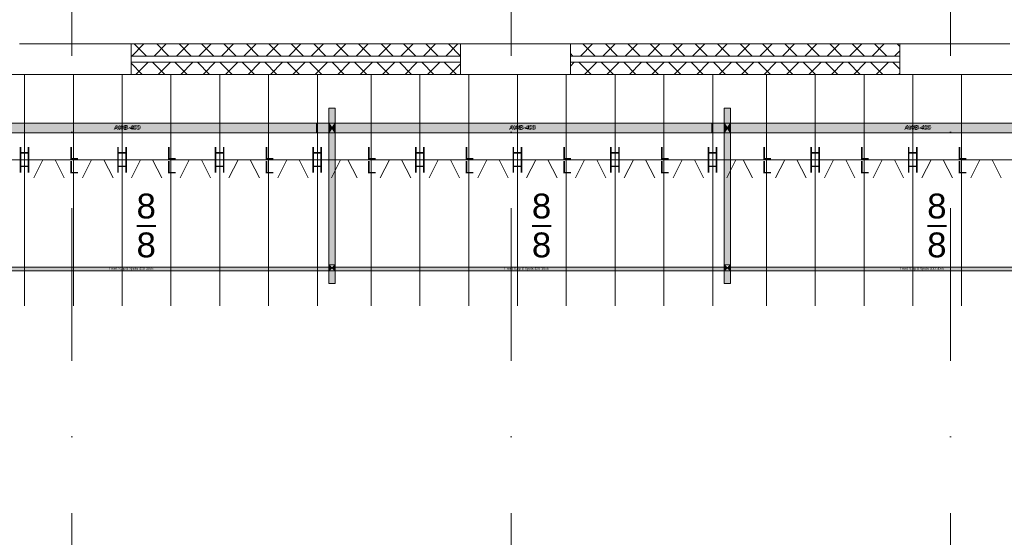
# Model space of a CAD drawing. Header units: millimetres. Extents: x -54205 to 99702, y -35458 to 70878.
# Tile 22 of 226: x -27176 to -19108, y 20168 to 24414. Entities that reach past the tile are written whole.
import ezdxf
from ezdxf.enums import TextEntityAlignment as Align

# ---------------------------------------------------------------- set-up
doc = ezdxf.new("R2010")
doc.units = ezdxf.units.MM
doc.header["$MEASUREMENT"] = 0
doc.linetypes.add('streep-punt', pattern=[2500, 1250, -625, 0, -625])
for name, color, linetype in [('21_0 NC Buitenwanden', 7, 'Continuous'), ('23 Vloeren', 7, 'Continuous'), ('New_21_0 NC Buitenwanden', 7, 'Continuous'), ('New_21_0 NC Buitenwanden Doorsnede-arcering', 7, 'Continuous'), ('New_21_0 NC Buitenwanden Ramen', 7, 'Continuous'), ('New_Klaver bicycle parking', 7, 'Continuous'), ('New_Klaver bicycle parking 2D arcering', 7, 'Continuous'), ('New_Ruimtefuncties Zone omranding', 7, 'Continuous'), ('Stramien', 7, 'Continuous')]:
    doc.layers.add(name, color=color, linetype=linetype)
doc.styles.add('GENERATED_STYLE_1', font='arial.ttf')
pattern_1 = [(45, (0, 0), (-91.9239, 91.9239), []), (135, (0, 0), (91.9239, 91.9239), [])]

# ---------------------------------------------------------------- blocks, each defined once
blk = doc.blocks.new('Slab_4_1', base_point=(-44650, 6765.6))
at = {"layer": '23 Vloeren', "color": 255, "linetype": 'Continuous', "lineweight": 0, "flags": 128}
blk.add_lwpolyline([(-44650, 6765.6), (-1600, 6765.6), (-1600, 23965.6), (-44650, 23965.6), (-44650, 16590.6), (-51700, 16590.6), (-51700, 13865.6), (-52800, 13865.6), (-52800, 9270.9), (-49663.7, 9270.9), (-49663.7, 6615.6), (-47450, 6615.6), (-47450, 8365.5), (-45550, 8365.5), (-45550, 13865.6), (-44650, 13865.6)], close=True, dxfattribs=at)
blk = doc.blocks.new('R rechthoekige opening 26')
at = {"layer": 'New_21_0 NC Buitenwanden Ramen', "color": 9, "linetype": 'Continuous', "lineweight": 0}
for p, q in [((-1350, 136), (1350, 136)), ((-1350, -114), (1350, -114))]:
    blk.add_line(p, q, dxfattribs=at)
at = {"layer": 'New_21_0 NC Buitenwanden Ramen', "color": 1, "linetype": 'Continuous', "lineweight": 0}
for p, q in [((-1350, 0), (-1350, 136)), ((1350, 0), (1350, 136)), ((-1350, -114), (-1350, 0)), ((1350, -114), (1350, 0))]:
    blk.add_line(p, q, dxfattribs=at)
blk = doc.blocks.new('Wall_62_1', base_point=(-1600, 23965.6))
at = {"layer": '21_0 NC Buitenwanden', "color": 1, "linetype": 'Continuous', "lineweight": 0}
for p, q in [((-26264.3, 24215.6), (-26264.3, 24101.6)), ((-23564.3, 24215.6), (-23564.3, 24101.6)), ((-22664.3, 24215.6), (-22664.3, 24101.6)), ((-19964.3, 24215.6), (-19964.3, 24101.6)), ((-26264.3, 24101.6), (-26264.3, 23965.6)), ((-23564.3, 24101.6), (-23564.3, 23965.6)), ((-22664.3, 24101.6), (-22664.3, 23965.6)), ((-19964.3, 24101.6), (-19964.3, 23965.6))]:
    blk.add_line(p, q, dxfattribs=at)
at = {"layer": '21_0 NC Buitenwanden', "color": 1, "linetype": 'Continuous', "lineweight": 0, "flags": 128}
for points in [[(-26264.3, 24215.6), (-27179.3, 24215.6)], [(-22664.3, 24215.6), (-23564.3, 24215.6)], [(-19064.3, 24215.6), (-19964.3, 24215.6)], [(-27179.3, 23965.6), (-26264.3, 23965.6)], [(-23564.3, 23965.6), (-22664.3, 23965.6)], [(-19964.3, 23965.6), (-19064.3, 23965.6)]]:
    blk.add_lwpolyline(points, dxfattribs=at)
at = {"layer": 'New_21_0 NC Buitenwanden Ramen', "color": 1, "linetype": 'Continuous', "lineweight": 0, "zscale": 1000, "rotation": 179.9999999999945}
blk.add_blockref('R rechthoekige opening 26', (-24914.3, 24101.6), dxfattribs=at)
at = {"layer": 'New_21_0 NC Buitenwanden Ramen', "color": 1, "linetype": 'Continuous', "lineweight": 0, "xscale": -1, "zscale": 1000, "rotation": 179.9999999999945}
blk.add_blockref('R rechthoekige opening 26', (-21314.3, 24101.6), dxfattribs=at)
blk = doc.blocks.new('Wall_178_1', base_point=(-23564.3, 24215.6))
at = {"layer": 'New_21_0 NC Buitenwanden Doorsnede-arcering', "linetype": 'Continuous', "lineweight": 0, "true_color": 0x000000}
h = blk.add_hatch(dxfattribs=at)
h.set_pattern_fill('205_Ongewapend_beton_0001', color=18, style=0, pattern_type=2)
h.set_pattern_definition(pattern_1)
h.paths.add_polyline_path([(-23564.3, 24215.6), (-26264.3, 24215.6), (-26264.3, 24115.6), (-23564.3, 24115.6)])
at = {"layer": 'New_21_0 NC Buitenwanden', "color": 1, "linetype": 'Continuous', "lineweight": 0, "flags": 128}
for points in [[(-23564.3, 24215.6), (-26264.3, 24215.6)], [(-26264.3, 24215.6), (-26264.3, 24115.6)], [(-23564.3, 24115.6), (-23564.3, 24215.6)], [(-26264.3, 24115.6), (-23564.3, 24115.6)]]:
    blk.add_lwpolyline(points, dxfattribs=at)
blk = doc.blocks.new('Wall_179_1', base_point=(-19964.3, 24215.6))
at = {"layer": 'New_21_0 NC Buitenwanden Doorsnede-arcering', "linetype": 'Continuous', "lineweight": 0, "true_color": 0x000000}
h = blk.add_hatch(dxfattribs=at)
h.set_pattern_fill('205_Ongewapend_beton_0001', color=18, style=0, pattern_type=2)
h.set_pattern_definition(pattern_1)
h.paths.add_polyline_path([(-19964.3, 24215.6), (-22664.3, 24215.6), (-22664.3, 24115.6), (-19964.3, 24115.6)])
at = {"layer": 'New_21_0 NC Buitenwanden', "color": 1, "linetype": 'Continuous', "lineweight": 0, "flags": 128}
for points in [[(-19964.3, 24215.6), (-22664.3, 24215.6)], [(-22664.3, 24215.6), (-22664.3, 24115.6)], [(-19964.3, 24115.6), (-19964.3, 24215.6)], [(-22664.3, 24115.6), (-19964.3, 24115.6)]]:
    blk.add_lwpolyline(points, dxfattribs=at)
blk = doc.blocks.new('Wall_298_1', base_point=(-23564.3, 23965.6))
at = {"layer": 'New_21_0 NC Buitenwanden Doorsnede-arcering', "linetype": 'Continuous', "lineweight": 0, "true_color": 0x000000}
h = blk.add_hatch(dxfattribs=at)
h.set_pattern_fill('205_Ongewapend_beton_0001', color=18, style=0, pattern_type=2)
h.set_pattern_definition(pattern_1)
h.paths.add_polyline_path([(-23564.3, 24065.6), (-26264.3, 24065.6), (-26264.3, 23965.6), (-23564.3, 23965.6)])
at = {"layer": 'New_21_0 NC Buitenwanden', "color": 1, "linetype": 'Continuous', "lineweight": 0, "flags": 128}
for points in [[(-23564.3, 24065.6), (-26264.3, 24065.6)], [(-26264.3, 24065.6), (-26264.3, 23965.6)], [(-23564.3, 23965.6), (-23564.3, 24065.6)], [(-26264.3, 23965.6), (-23564.3, 23965.6)]]:
    blk.add_lwpolyline(points, dxfattribs=at)
blk = doc.blocks.new('Wall_299_1', base_point=(-19964.3, 23965.6))
at = {"layer": 'New_21_0 NC Buitenwanden Doorsnede-arcering', "linetype": 'Continuous', "lineweight": 0, "true_color": 0x000000}
h = blk.add_hatch(dxfattribs=at)
h.set_pattern_fill('205_Ongewapend_beton_0001', color=18, style=0, pattern_type=2)
h.set_pattern_definition(pattern_1)
h.paths.add_polyline_path([(-19964.3, 24065.6), (-22664.3, 24065.6), (-22664.3, 23965.6), (-19964.3, 23965.6)])
at = {"layer": 'New_21_0 NC Buitenwanden', "color": 1, "linetype": 'Continuous', "lineweight": 0, "flags": 128}
for points in [[(-19964.3, 24065.6), (-22664.3, 24065.6)], [(-22664.3, 24065.6), (-22664.3, 23965.6)], [(-19964.3, 23965.6), (-19964.3, 24065.6)], [(-22664.3, 23965.6), (-19964.3, 23965.6)]]:
    blk.add_lwpolyline(points, dxfattribs=at)
blk = doc.blocks.new('Standard grid marker')
at = {"layer": 'Stramien', "color": 1, "linetype": 'streep-punt', "lineweight": 0}
blk.add_line((1000, 0), (61400.2, 0), dxfattribs=at)
at = {"layer": 'Stramien', "color": 2, "lineweight": 0, "style": 'GENERATED_STYLE_1'}
for tag, p in [('AC_MarkerText_1_0', (-245, -80)), ('AC_MarkerText_1_1', (63155.2, -80))]:
    blk.add_attdef(tag, text='', height=350, rotation=270, dxfattribs=at).set_placement(p, align=Align.TOP_CENTER)

msp = doc.modelspace()

# ---------------------------------------------------------------- hatches: boundary and pattern name
at = {"layer": 'New_Klaver bicycle parking 2D arcering', "linetype": 'Continuous', "lineweight": 0, "true_color": 0x778488}
for points in [[(-24592.2, 23688.8), (-24592.2, 23565.8), (-24642.2, 23565.8), (-24642.2, 23688.8)], [(-21352.8, 23688.8), (-21352.8, 23565.8), (-21402.8, 23565.8), (-21402.8, 23688.8)], [(-8395.1, 23566.3), (-36350.1, 23566.3), (-36350.1, 23487), (-8395.1, 23487)], [(-24642.2, 23565.8), (-24642.2, 23485.8), (-27831.6, 23485.8), (-27831.6, 23565.8)], [(-24617.2, 23525.8), (-24642.2, 23485.8), (-24642.2, 23565.8)], [(-24592.2, 23485.8), (-24617.2, 23525.8), (-24592.2, 23565.8)], [(-21402.8, 23565.8), (-21402.8, 23485.8), (-24592.2, 23485.8), (-24592.2, 23565.8)], [(-21377.8, 23525.8), (-21402.8, 23485.8), (-21402.8, 23565.8)], [(-21352.8, 23485.8), (-21377.8, 23525.8), (-21352.8, 23565.8)], [(-18163.4, 23565.8), (-18163.4, 23485.8), (-21352.8, 23485.8), (-21352.8, 23565.8)], [(-24592.2, 22404), (-24642.2, 22404), (-24642.2, 23485.8), (-24592.2, 23485.8)], [(-21352.8, 22404), (-21402.8, 22404), (-21402.8, 23485.8), (-21352.8, 23485.8)], [(-8395.1, 22383.3), (-36350.1, 22383.3), (-36350.1, 22354.7), (-8395.1, 22354.7)], [(-24617.2, 22379), (-24642.2, 22354), (-24642.2, 22404)], [(-24592.2, 22250), (-24642.2, 22250), (-24642.2, 22354), (-24592.2, 22354)], [(-24592.2, 22354), (-24617.2, 22379), (-24592.2, 22404)], [(-21377.8, 22379), (-21402.8, 22354), (-21402.8, 22404)], [(-21352.8, 22250), (-21402.8, 22250), (-21402.8, 22354), (-21352.8, 22354)], [(-21352.8, 22354), (-21377.8, 22379), (-21352.8, 22404)]]:
    msp.add_hatch(color=8, dxfattribs=at).paths.add_polyline_path(points)

# ---------------------------------------------------------------- linework, layer by layer
at = {"layer": 'New_Klaver bicycle parking', "color": 8, "linetype": 'Continuous', "lineweight": 0, "true_color": 0x778488}
for points in [[(-27136.6, 23965.6), (-27136.6, 22065.8)], [(-27136.6, 23965.6), (-27136.6, 22065.8)], [(-26736.7, 23965.6), (-26736.7, 22065.8)], [(-26736.7, 23965.6), (-26736.7, 22065.8)], [(-26336.8, 23965.6), (-26336.8, 22065.8)], [(-26336.8, 23965.6), (-26336.8, 22065.8)], [(-25936.8, 23965.6), (-25936.8, 22065.8)], [(-25936.8, 23965.6), (-25936.8, 22065.8)], [(-25536.9, 23965.6), (-25536.9, 22065.8)], [(-25536.9, 23965.6), (-25536.9, 22065.8)], [(-25137, 23965.6), (-25137, 22065.8)], [(-25137, 23965.6), (-25137, 22065.8)], [(-24737, 23965.6), (-24737, 22065.8)], [(-24737, 23965.6), (-24737, 22065.8)], [(-24297.1, 23965.6), (-24297.1, 22065.8)], [(-24297.1, 23965.6), (-24297.1, 22065.8)], [(-23897.2, 23965.6), (-23897.2, 22065.8)], [(-23897.2, 23965.6), (-23897.2, 22065.8)], [(-23497.3, 23965.6), (-23497.3, 22065.8)], [(-23497.3, 23965.6), (-23497.3, 22065.8)], [(-23097.3, 23965.6), (-23097.3, 22065.8)], [(-23097.3, 23965.6), (-23097.3, 22065.8)], [(-22697.4, 23965.6), (-22697.4, 22065.8)], [(-22697.4, 23965.6), (-22697.4, 22065.8)], [(-22297.4, 23965.6), (-22297.4, 22065.8)], [(-22297.4, 23965.6), (-22297.4, 22065.8)], [(-21897.5, 23965.6), (-21897.5, 22065.8)], [(-21897.5, 23965.6), (-21897.5, 22065.8)], [(-21497.6, 23965.6), (-21497.6, 22065.8)], [(-21497.6, 23965.6), (-21497.6, 22065.8)], [(-21057.7, 23965.6), (-21057.7, 22065.8)], [(-21057.7, 23965.6), (-21057.7, 22065.8)], [(-20657.7, 23965.6), (-20657.7, 22065.8)], [(-20657.7, 23965.6), (-20657.7, 22065.8)], [(-20257.8, 23965.6), (-20257.8, 22065.8)], [(-20257.8, 23965.6), (-20257.8, 22065.8)], [(-19857.9, 23965.6), (-19857.9, 22065.8)], [(-19857.9, 23965.6), (-19857.9, 22065.8)], [(-19457.9, 23965.6), (-19457.9, 22065.8)], [(-19457.9, 23965.6), (-19457.9, 22065.8)], [(-24592.1, 23688.7), (-24642.2, 23688.7), (-24642.2, 22249.7), (-24592.1, 22249.7)], [(-24592.1, 23688.7), (-24592.1, 22249.7)], [(-21352.6, 23688.7), (-21402.7, 23688.7), (-21402.7, 22249.7), (-21352.6, 22249.7)], [(-21352.6, 23688.7), (-21352.6, 22249.7)], [(-24745.6, 23486), (-24745.6, 23566)], [(-21506.1, 23486), (-21506.1, 23566)], [(-21402.7, 23485.7), (-21402.7, 23335.7)], [(-21352.6, 23485.7), (-21202.6, 23485.7)], [(-26886.7, 23265.6), (-27386.6, 23265.6)], [(-26886.7, 23265.6), (-27386.6, 23265.6)], [(-26986.6, 23265.6), (-27061.5, 23115.6)], [(-26986.6, 23265.6), (-27061.5, 23115.6)], [(-26486.8, 23265.6), (-26986.6, 23265.6)], [(-26486.8, 23265.6), (-26986.6, 23265.6)], [(-26886.7, 23265.6), (-26811.6, 23115.9)], [(-26886.7, 23265.6), (-26811.6, 23115.9)], [(-26586.7, 23265.6), (-26661.5, 23115.6)], [(-26586.7, 23265.6), (-26661.5, 23115.6)], [(-26086.9, 23265.6), (-26586.7, 23265.6)], [(-26086.9, 23265.6), (-26586.7, 23265.6)], [(-26486.8, 23265.6), (-26411.6, 23115.6)], [(-26486.8, 23265.6), (-26411.6, 23115.6)], [(-26186.8, 23265.6), (-26261.6, 23115.6)], [(-26186.8, 23265.6), (-26261.6, 23115.6)], [(-25686.9, 23265.6), (-26186.8, 23265.6)], [(-25686.9, 23265.6), (-26186.8, 23265.6)], [(-26086.9, 23265.6), (-26011.7, 23115.9)], [(-26086.9, 23265.6), (-26011.7, 23115.9)], [(-25786.8, 23265.6), (-25862, 23115.6)], [(-25786.8, 23265.6), (-25862, 23115.6)], [(-25287, 23265.6), (-25786.8, 23265.6)], [(-25287, 23265.6), (-25786.8, 23265.6)], [(-25686.9, 23265.6), (-25611.8, 23115.6)], [(-25686.9, 23265.6), (-25611.8, 23115.6)], [(-25386.9, 23265.6), (-25462.1, 23115.6)], [(-25386.9, 23265.6), (-25462.1, 23115.6)], [(-24887, 23265.6), (-25386.9, 23265.6)], [(-24887, 23265.6), (-25386.9, 23265.6)], [(-25287, 23265.6), (-25211.8, 23115.9)], [(-25287, 23265.6), (-25211.8, 23115.9)], [(-24986.9, 23265.6), (-25062.1, 23115.6)], [(-24986.9, 23265.6), (-25062.1, 23115.6)], [(-24487.1, 23265.6), (-24986.9, 23265.6)], [(-24487.1, 23265.6), (-24986.9, 23265.6)], [(-24887, 23265.6), (-24811.9, 23115.6)], [(-24887, 23265.6), (-24811.9, 23115.6)], [(-24547.1, 23265.6), (-24622.2, 23115.6)], [(-24547.1, 23265.6), (-24622.2, 23115.6)], [(-24047.2, 23265.6), (-24547.1, 23265.6)], [(-24047.2, 23265.6), (-24547.1, 23265.6)], [(-24487.1, 23265.6), (-24412.3, 23115.9)], [(-24487.1, 23265.6), (-24412.3, 23115.9)], [(-24147.1, 23265.6), (-24222.3, 23115.6)], [(-24147.1, 23265.6), (-24222.3, 23115.6)], [(-23647.3, 23265.6), (-24147.1, 23265.6)], [(-23647.3, 23265.6), (-24147.1, 23265.6)], [(-24047.2, 23265.6), (-23972, 23115.6)], [(-24047.2, 23265.6), (-23972, 23115.6)], [(-23747.2, 23265.6), (-23822.3, 23115.6)], [(-23747.2, 23265.6), (-23822.3, 23115.6)], [(-23247.3, 23265.6), (-23747.2, 23265.6)], [(-23247.3, 23265.6), (-23747.2, 23265.6)], [(-23647.3, 23265.6), (-23572.1, 23115.9)], [(-23647.3, 23265.6), (-23572.1, 23115.9)], [(-23347.2, 23265.6), (-23422.4, 23115.6)], [(-23347.2, 23265.6), (-23422.4, 23115.6)], [(-22847.4, 23265.6), (-23347.2, 23265.6)], [(-22847.4, 23265.6), (-23347.2, 23265.6)], [(-23247.3, 23265.6), (-23172.5, 23115.6)], [(-23247.3, 23265.6), (-23172.5, 23115.6)], [(-22947.3, 23265.6), (-23022.5, 23115.6)], [(-22947.3, 23265.6), (-23022.5, 23115.6)], [(-22447.5, 23265.6), (-22947.3, 23265.6)], [(-22447.5, 23265.6), (-22947.3, 23265.6)], [(-22847.4, 23265.6), (-22772.5, 23115.9)], [(-22847.4, 23265.6), (-22772.5, 23115.9)], [(-22547.4, 23265.6), (-22622.5, 23115.6)], [(-22547.4, 23265.6), (-22622.5, 23115.6)], [(-22047.5, 23265.6), (-22547.4, 23265.6)], [(-22047.5, 23265.6), (-22547.4, 23265.6)], [(-22447.5, 23265.6), (-22372.6, 23115.6)], [(-22447.5, 23265.6), (-22372.6, 23115.6)], [(-22147.4, 23265.6), (-22222.6, 23115.6)], [(-22147.4, 23265.6), (-22222.6, 23115.6)], [(-21647.6, 23265.6), (-22147.4, 23265.6)], [(-21647.6, 23265.6), (-22147.4, 23265.6)], [(-22047.5, 23265.6), (-21972.7, 23115.9)], [(-22047.5, 23265.6), (-21972.7, 23115.9)], [(-21747.5, 23265.6), (-21822.7, 23115.6)], [(-21747.5, 23265.6), (-21822.7, 23115.6)], [(-21247.7, 23265.6), (-21747.5, 23265.6)], [(-21247.7, 23265.6), (-21747.5, 23265.6)], [(-21647.6, 23265.6), (-21572.7, 23115.6)], [(-21647.6, 23265.6), (-21572.7, 23115.6)], [(-21307.6, 23265.6), (-21382.8, 23115.6)], [(-21307.6, 23265.6), (-21382.8, 23115.6)], [(-20807.8, 23265.6), (-21307.6, 23265.6)], [(-20807.8, 23265.6), (-21307.6, 23265.6)], [(-21247.7, 23265.6), (-21172.8, 23115.9)], [(-21247.7, 23265.6), (-21172.8, 23115.9)], [(-20907.7, 23265.6), (-20982.8, 23115.6)], [(-20907.7, 23265.6), (-20982.8, 23115.6)], [(-20407.8, 23265.6), (-20907.7, 23265.6)], [(-20407.8, 23265.6), (-20907.7, 23265.6)], [(-20807.8, 23265.6), (-20732.9, 23115.6)], [(-20807.8, 23265.6), (-20732.9, 23115.6)], [(-20507.7, 23265.6), (-20582.9, 23115.6)], [(-20507.7, 23265.6), (-20582.9, 23115.6)], [(-20007.9, 23265.6), (-20507.7, 23265.6)], [(-20007.9, 23265.6), (-20507.7, 23265.6)], [(-20407.8, 23265.6), (-20333, 23115.9)], [(-20407.8, 23265.6), (-20333, 23115.9)], [(-20107.8, 23265.6), (-20183, 23115.6)], [(-20107.8, 23265.6), (-20183, 23115.6)], [(-19607.9, 23265.6), (-20107.8, 23265.6)], [(-19607.9, 23265.6), (-20107.8, 23265.6)], [(-20007.9, 23265.6), (-19933, 23115.6)], [(-20007.9, 23265.6), (-19933, 23115.6)], [(-19707.8, 23265.6), (-19783, 23115.6)], [(-19707.8, 23265.6), (-19783, 23115.6)], [(-19208, 23265.6), (-19707.8, 23265.6)], [(-19208, 23265.6), (-19707.8, 23265.6)], [(-19607.9, 23265.6), (-19533.1, 23115.9)], [(-19607.9, 23265.6), (-19533.1, 23115.9)], [(-19307.9, 23265.6), (-19383.1, 23115.6)], [(-19307.9, 23265.6), (-19383.1, 23115.6)], [(-18808.1, 23265.6), (-19307.9, 23265.6)], [(-18808.1, 23265.6), (-19307.9, 23265.6)], [(-19208, 23265.6), (-19133.2, 23115.6)], [(-19208, 23265.6), (-19133.2, 23115.6)], [(-26060.5, 22717.9), (-26215.6, 22717.9)], [(-26060.2, 22724.9), (-26215.3, 22724.9)], [(-22821.1, 22717.9), (-22976.2, 22717.9)], [(-22820.8, 22724.9), (-22975.8, 22724.9)], [(-19581.3, 22724.9), (-19736.7, 22724.9)], [(-19581.6, 22717.9), (-19736.7, 22717.9)], [(-24592.1, 22353.8), (-24642.2, 22353.8), (-24592.1, 22403.9), (-24642.2, 22403.9)], [(-24592.1, 22353.8), (-24642.2, 22403.9)], [(-21352.6, 22353.8), (-21402.7, 22353.8), (-21352.6, 22403.9), (-21402.7, 22403.9)], [(-21352.6, 22353.8), (-21402.7, 22403.9)]]:
    msp.add_lwpolyline(points, dxfattribs=at)
at = {"layer": 'New_Klaver bicycle parking', "color": 149, "linetype": 'Continuous', "lineweight": 0, "true_color": 0x3c4244}
for points in [[(-24592.2, 23688.8), (-24642.2, 23688.8), (-24642.2, 22250), (-24592.2, 22250)], [(-21352.8, 23688.8), (-21402.8, 23688.8), (-21402.8, 22250), (-21352.8, 22250)], [(-24642.2, 23565.8), (-27831.6, 23565.8), (-27831.6, 23485.8), (-24642.2, 23485.8)], [(-24592.2, 23565.8), (-24642.2, 23565.8), (-24592.2, 23485.8), (-24642.2, 23485.8)], [(-21402.8, 23565.8), (-24592.2, 23565.8), (-24592.2, 23485.8), (-21402.8, 23485.8)], [(-21352.8, 23565.8), (-21402.8, 23565.8), (-21352.8, 23485.8), (-21402.8, 23485.8)], [(-18163.4, 23565.8), (-21352.8, 23565.8), (-21352.8, 23485.8), (-18163.4, 23485.8)], [(-24592.2, 22354), (-24642.2, 22354), (-24592.2, 22404), (-24642.2, 22404)], [(-21352.8, 22354), (-21402.8, 22354), (-21352.8, 22404), (-21402.8, 22404)]]:
    msp.add_lwpolyline(points, close=True, dxfattribs=at)
at = {"layer": 'New_Klaver bicycle parking', "color": 8, "linetype": 'Continuous', "lineweight": 0, "true_color": 0x778488}
for points in [[(-24642.2, 23485.7), (-27831.5, 23485.7), (-27831.5, 23565.6), (-24642.2, 23565.6)], [(-24642.2, 23485.7), (-27831.5, 23485.7), (-27831.5, 23565.6), (-24642.2, 23565.6)], [(-24592.1, 23565.6), (-24642.2, 23565.6), (-24592.1, 23485.7), (-24642.2, 23485.7)], [(-21402.7, 23485.7), (-24592.1, 23485.7), (-24592.1, 23565.6), (-21402.7, 23565.6)], [(-21402.7, 23485.7), (-24592.1, 23485.7), (-24592.1, 23565.6), (-21402.7, 23565.6)], [(-21352.6, 23565.6), (-21402.7, 23565.6), (-21352.6, 23485.7), (-21402.7, 23485.7)], [(-18163.3, 23485.7), (-21352.6, 23485.7), (-21352.6, 23565.6), (-18163.3, 23565.6)], [(-18163.3, 23485.7), (-21352.6, 23485.7), (-21352.6, 23565.6), (-18163.3, 23565.6)], [(-24642.2, 22353.8), (-27831.5, 22353.8), (-27831.5, 22383.9), (-24642.2, 22383.9)], [(-21402.7, 22353.8), (-24592.1, 22353.8), (-24592.1, 22383.9), (-21402.7, 22383.9)], [(-18163.3, 22353.8), (-21352.6, 22353.8), (-21352.6, 22383.9), (-18163.3, 22383.9)]]:
    msp.add_lwpolyline(points, close=True, dxfattribs=at)
at = {"layer": 'New_Ruimtefuncties Zone omranding', "color": 7, "linetype": 'Continuous', "lineweight": 0, "true_color": 0xd5f4ff, "flags": 128}
msp.add_lwpolyline([(-36450, 23965.5), (-36450, 6765.6), (-1600, 6765.6), (-1600, 23965.6)], close=True, dxfattribs=at)

# ---------------------------------------------------------------- block references
at = {"layer": '21_0 NC Buitenwanden', "color": 1, "lineweight": 0}
msp.add_blockref('Wall_62_1', (-1600, 23965.6), dxfattribs=at)
at = {"layer": '23 Vloeren', "color": 255, "linetype": 'Continuous', "lineweight": 0}
msp.add_blockref('Slab_4_1', (-44650, 6765.6), dxfattribs=at)
at = {"layer": 'New_21_0 NC Buitenwanden', "color": 1, "lineweight": 0}
for name, p in [('Wall_178_1', (-23564.3, 24215.6)), ('Wall_179_1', (-19964.3, 24215.6)), ('Wall_298_1', (-23564.3, 23965.6)), ('Wall_299_1', (-19964.3, 23965.6))]:
    msp.add_blockref(name, p, dxfattribs=at)
at = {"layer": 'Stramien', "color": 1, "linetype": 'Continuous', "lineweight": 0, "zscale": 1000, "rotation": 90}
for p in [(-26750, -1884.3), (-23150, -1884.3), (-19550, -1884.3)]:
    msp.add_blockref('Standard grid marker', p, dxfattribs=at)

# ---------------------------------------------------------------- texts
at = {"layer": 'New_Klaver bicycle parking', "color": 254, "linetype": 'Continuous', "lineweight": 0, "true_color": 0xd1d7d8, "attachment_point": 9, "style": 'GENERATED_STYLE_1'}
for s, insert, char_height in [('\\A1;{\\pqr;\\fArial|b0|i0|c0|p0;\\W1.000000;AWB-400}', (-26193.1, 23509.6), 35.63), ('\\A1;{\\pqr;\\fArial|b0|i0|c0|p0;\\W1.000000;AWB-400}', (-26184.2, 23513.5), 35.63), ('\\A1;{\\pqr;\\fArial|b0|i0|c0|p0;\\W1.000000;AWB-400}', (-22953.7, 23509.6), 35.63), ('\\A1;{\\pqr;\\fArial|b0|i0|c0|p0;\\W1.000000;AWB-400}', (-22944.8, 23513.5), 35.63), ('\\A1;{\\pqr;\\fArial|b0|i0|c0|p0;\\W1.000000;AWB-400}', (-19714.3, 23509.6), 35.63), ('\\A1;{\\pqr;\\fArial|b0|i0|c0|p0;\\W1.000000;AWB-400}', (-19705.4, 23513.5), 35.63), ('\\A1;{\\pqr;\\fArial|b0|i0|c0|p0;\\W1.000000;Front Strip 8 Spots 400 30x5}', (-26080.9, 22355.9), 20.36), ('\\A1;{\\pqr;\\fArial|b0|i0|c0|p0;\\W1.000000;Front Strip 8 Spots 400 30x5}', (-22841.5, 22355.9), 20.36), ('\\A1;{\\pqr;\\fArial|b0|i0|c0|p0;\\W1.000000;Front Strip 8 Spots 400 30x5}', (-19602.1, 22355.9), 20.36)]:
    msp.add_mtext(s, dxfattribs=dict(at, insert=insert, char_height=char_height))
at = {"layer": 'New_Klaver bicycle parking', "color": 8, "linetype": 'Continuous', "lineweight": 0, "true_color": 0x778488, "attachment_point": 9, "style": 'GENERATED_STYLE_1'}
for s, insert, char_height in [('\\A1;{\\pqr;\\fArial|b0|i0|c0|p0;\\W1.000000;H}', (-27086.4, 23268.5), 101.8), ('\\A1;{\\pqr;\\fArial|b0|i0|c0|p0;\\W1.000000;L}', (-26693.8, 23269.1), 101.8), ('\\A1;{\\pqr;\\fArial|b0|i0|c0|p0;\\W1.000000;H}', (-26286.6, 23268.5), 101.8), ('\\A1;{\\pqr;\\fArial|b0|i0|c0|p0;\\W1.000000;L}', (-25893.9, 23269.1), 101.8), ('\\A1;{\\pqr;\\fArial|b0|i0|c0|p0;\\W1.000000;H}', (-25486.7, 23268.5), 101.8), ('\\A1;{\\pqr;\\fArial|b0|i0|c0|p0;\\W1.000000;L}', (-25094.1, 23269.1), 101.8), ('\\A1;{\\pqr;\\fArial|b0|i0|c0|p0;\\W1.000000;H}', (-24686.8, 23268.5), 101.8), ('\\A1;{\\pqr;\\fArial|b0|i0|c0|p0;\\W1.000000;L}', (-24254.2, 23269.1), 101.8), ('\\A1;{\\pqr;\\fArial|b0|i0|c0|p0;\\W1.000000;H}', (-23847, 23268.5), 101.8), ('\\A1;{\\pqr;\\fArial|b0|i0|c0|p0;\\W1.000000;L}', (-23454.4, 23269.1), 101.8), ('\\A1;{\\pqr;\\fArial|b0|i0|c0|p0;\\W1.000000;H}', (-23047.1, 23268.5), 101.8), ('\\A1;{\\pqr;\\fArial|b0|i0|c0|p0;\\W1.000000;L}', (-22654.5, 23269.1), 101.8), ('\\A1;{\\pqr;\\fArial|b0|i0|c0|p0;\\W1.000000;H}', (-22247.3, 23268.5), 101.8), ('\\A1;{\\pqr;\\fArial|b0|i0|c0|p0;\\W1.000000;L}', (-21854.7, 23269.1), 101.8), ('\\A1;{\\pqr;\\fArial|b0|i0|c0|p0;\\W1.000000;H}', (-21447.4, 23268.5), 101.8), ('\\A1;{\\pqr;\\fArial|b0|i0|c0|p0;\\W1.000000;L}', (-21014.8, 23269.1), 101.8), ('\\A1;{\\pqr;\\fArial|b0|i0|c0|p0;\\W1.000000;H}', (-20607.6, 23268.5), 101.8), ('\\A1;{\\pqr;\\fArial|b0|i0|c0|p0;\\W1.000000;L}', (-20215, 23269.1), 101.8), ('\\A1;{\\pqr;\\fArial|b0|i0|c0|p0;\\W1.000000;H}', (-19807.7, 23268.5), 101.8), ('\\A1;{\\pqr;\\fArial|b0|i0|c0|p0;\\W1.000000;L}', (-19415.1, 23269.1), 101.8), ('\\A1;{\\pqr;\\fArial|b0|i0|c0|p0;\\W1.000000;H}', (-27086.4, 23158.9), 101.8), ('\\A1;{\\pqr;\\fArial|b0|i0|c0|p0;\\W1.000000;L}', (-26693.8, 23152.6), 101.8), ('\\A1;{\\pqr;\\fArial|b0|i0|c0|p0;\\W1.000000;H}', (-26286.6, 23158.9), 101.8), ('\\A1;{\\pqr;\\fArial|b0|i0|c0|p0;\\W1.000000;L}', (-25893.9, 23152.6), 101.8), ('\\A1;{\\pqr;\\fArial|b0|i0|c0|p0;\\W1.000000;H}', (-25486.7, 23158.9), 101.8), ('\\A1;{\\pqr;\\fArial|b0|i0|c0|p0;\\W1.000000;L}', (-25094.1, 23152.6), 101.8), ('\\A1;{\\pqr;\\fArial|b0|i0|c0|p0;\\W1.000000;H}', (-24686.8, 23158.9), 101.8), ('\\A1;{\\pqr;\\fArial|b0|i0|c0|p0;\\W1.000000;L}', (-24254.2, 23152.6), 101.8), ('\\A1;{\\pqr;\\fArial|b0|i0|c0|p0;\\W1.000000;H}', (-23847, 23158.9), 101.8), ('\\A1;{\\pqr;\\fArial|b0|i0|c0|p0;\\W1.000000;L}', (-23454.4, 23152.6), 101.8), ('\\A1;{\\pqr;\\fArial|b0|i0|c0|p0;\\W1.000000;H}', (-23047.1, 23158.9), 101.8), ('\\A1;{\\pqr;\\fArial|b0|i0|c0|p0;\\W1.000000;L}', (-22654.5, 23152.6), 101.8), ('\\A1;{\\pqr;\\fArial|b0|i0|c0|p0;\\W1.000000;H}', (-22247.3, 23158.9), 101.8), ('\\A1;{\\pqr;\\fArial|b0|i0|c0|p0;\\W1.000000;L}', (-21854.7, 23152.6), 101.8), ('\\A1;{\\pqr;\\fArial|b0|i0|c0|p0;\\W1.000000;H}', (-21447.4, 23158.9), 101.8), ('\\A1;{\\pqr;\\fArial|b0|i0|c0|p0;\\W1.000000;L}', (-21014.8, 23152.6), 101.8), ('\\A1;{\\pqr;\\fArial|b0|i0|c0|p0;\\W1.000000;H}', (-20607.6, 23158.9), 101.8), ('\\A1;{\\pqr;\\fArial|b0|i0|c0|p0;\\W1.000000;L}', (-20215, 23152.6), 101.8), ('\\A1;{\\pqr;\\fArial|b0|i0|c0|p0;\\W1.000000;H}', (-19807.7, 23158.9), 101.8), ('\\A1;{\\pqr;\\fArial|b0|i0|c0|p0;\\W1.000000;L}', (-19415.1, 23152.6), 101.8), ('\\A1;{\\pqr;\\fArial|b0|i0|c0|p0;\\W1.000000;8}', (-26060.4, 22780.7), 203.599), ('\\A1;{\\pqr;\\fArial|b0|i0|c0|p0;\\W1.000000;8}', (-22821, 22780.7), 203.599), ('\\A1;{\\pqr;\\fArial|b0|i0|c0|p0;\\W1.000000;8}', (-19581.6, 22780.7), 203.599), ('\\A1;{\\pqr;\\fArial|b0|i0|c0|p0;\\W1.000000;8}', (-26060.6, 22461.7), 203.599), ('\\A1;{\\pqr;\\fArial|b0|i0|c0|p0;\\W1.000000;8}', (-22821.2, 22461.7), 203.599), ('\\A1;{\\pqr;\\fArial|b0|i0|c0|p0;\\W1.000000;8}', (-19581.8, 22461.7), 203.599)]:
    msp.add_mtext(s, dxfattribs=dict(at, insert=insert, char_height=char_height))

doc.saveas('drawing.dxf')
